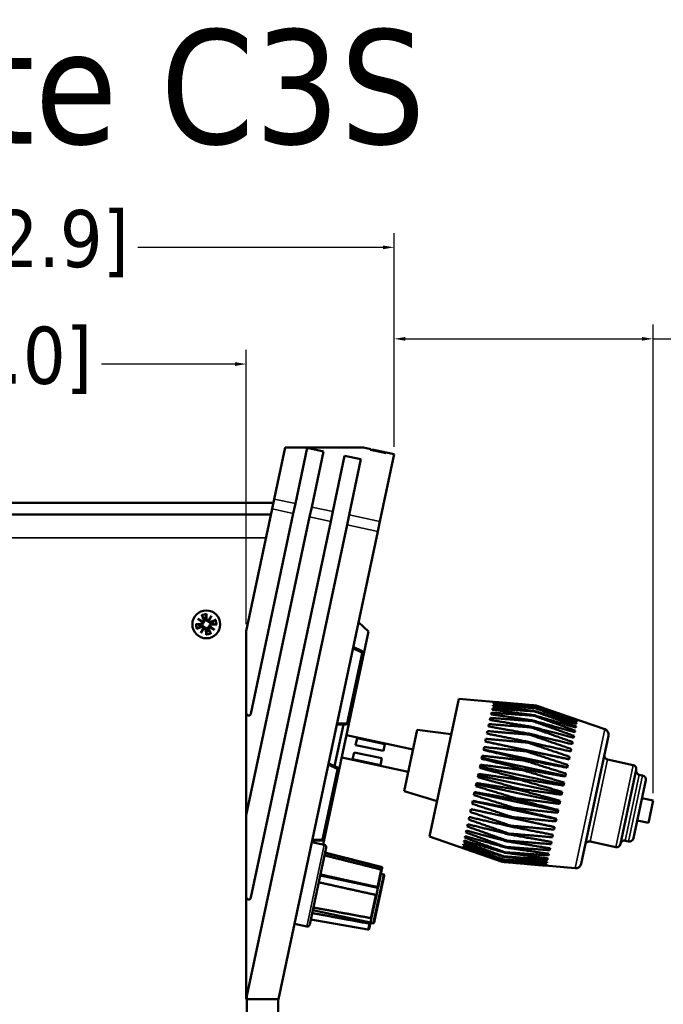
# Model space of a CAD drawing. Header units: inches. Extents: x 0.2 to 58.8, y 1.7 to 68.8.
# Tile 40 of 256: x 7.7 to 13.4, y 60.1 to 68.8. Entities that reach past the tile are written whole.
import ezdxf

# ---------------------------------------------------------------- set-up
doc = ezdxf.new("R2010")
doc.units = ezdxf.units.IN
doc.header["$MEASUREMENT"] = 0
for name, color, linetype, lineweight in [('Dimension (ANSI)', 7, 'Continuous', 25), ('Symbol (ANSI)', 7, 'Continuous', 25), ('Visible (ANSI)', 7, 'Continuous', 50), ('Visible Narrow (ANSI)', 7, 'Continuous', 35)]:
    doc.layers.add(name, color=color, linetype=linetype, lineweight=lineweight)
doc.styles.add('Note Text (ANSI)', font='tahoma.ttf')
doc.dimstyles.new('Default (ANSI)', dxfattribs={"dimtxt": 0.5, "dimasz": 0.098425, "dimexe": 0.125, "dimexo": 0.0625, "dimgap": 0.031496, "dimtad": 0, "dimtih": 1, "dimtoh": 1, "dimrnd": 1e-08, "dimzin": 4, "dimdsep": 46, "dimtxsty": 'Note Text (ANSI)', "dimcen": 0.09, "dimdle": 0.393701, "dimclrd": 256, "dimclre": 256, "dimclrt": 256, "dimadec": 0, "dimazin": 1, "dimtfac": 1, "dimtofl": 0, "dimtmove": 0, "dimatfit": 3, "dimfxl": 1, "dimtolj": 1, "dimtzin": 4, "dimlwd": -1, "dimlwe": -1, "dimarcsym": 0})

# ---------------------------------------------------------------- blocks, each defined once
blk = doc.blocks.new('*D4')
at = {"layer": 'Defpoints', "color": 0}
for p in [(3.4258, 66.771), (11.0221, 64.96), (3.4258, 63.6847)]:
    blk.add_point(p, dxfattribs=at)
at = {"layer": 'Dimension (ANSI)'}
for p, q in [((3.4258, 63.7472), (3.4258, 66.896)), ((11.0221, 65.0225), (11.0221, 66.896)), ((3.5242, 66.771), (5.0177, 66.771)), ((10.9237, 66.771), (8.7775, 66.771))]:
    blk.add_line(p, q, dxfattribs=at)
for points in [[(3.5242, 66.7875), (3.5242, 66.7546), (3.4258, 66.771)], [(10.9237, 66.7875), (10.9237, 66.7546), (11.0221, 66.771)]]:
    blk.add_solid(points, dxfattribs=at)
at = {"layer": 'Dimension (ANSI)', "insert": (5.0492, 67.0981), "char_height": 0.5, "attachment_point": 1, "style": 'Note Text (ANSI)'}
blk.add_mtext('\\A1;7.60 [192.9]', dxfattribs=at)
blk = doc.blocks.new('*D5')
at = {"layer": 'Defpoints', "color": 0}
for p in [(13.2906, 65.9697), (11.0221, 64.96), (13.2906, 61.9269)]:
    blk.add_point(p, dxfattribs=at)
at = {"layer": 'Dimension (ANSI)'}
for p, q in [((11.0221, 65.0225), (11.0221, 66.0947)), ((13.2906, 61.9894), (13.2906, 66.0947)), ((11.1206, 65.9697), (13.1921, 65.9697)), ((13.2906, 65.9697), (13.7403, 65.9697))]:
    blk.add_line(p, q, dxfattribs=at)
for points in [[(11.1206, 65.9861), (11.1206, 65.9533), (11.0221, 65.9697)], [(13.1921, 65.9861), (13.1921, 65.9533), (13.2906, 65.9697)]]:
    blk.add_solid(points, dxfattribs=at)
at = {"layer": 'Dimension (ANSI)', "insert": (13.7718, 66.2968), "char_height": 0.5, "attachment_point": 1, "style": 'Note Text (ANSI)'}
blk.add_mtext('\\A1;2.27 [57.6]', dxfattribs=at)
blk = doc.blocks.new('*D6')
at = {"layer": 'Defpoints', "color": 0}
for p in [(6.9562, 64.5321), (2.2521, 42.9983), (9.7324, 42.9983)]:
    blk.add_point(p, dxfattribs=at)
at = {"layer": 'Dimension (ANSI)'}
for p, q in [((6.8937, 64.5321), (2.1271, 64.5321)), ((2.2521, 64.4337), (2.2521, 53.0617)), ((2.2521, 43.0968), (2.2521, 52.3446)), ((9.6699, 42.9983), (2.1271, 42.9983))]:
    blk.add_line(p, q, dxfattribs=at)
for points in [[(2.2357, 64.4337), (2.2685, 64.4337), (2.2521, 64.5321)], [(2.2357, 43.0968), (2.2685, 43.0968), (2.2521, 42.9983)]]:
    blk.add_solid(points, dxfattribs=at)
at = {"layer": 'Dimension (ANSI)', "insert": (0.2177, 53.0302), "char_height": 0.5, "attachment_point": 1, "style": 'Note Text (ANSI)'}
blk.add_mtext('\\A1;21.53 [547.0]', dxfattribs=at)
blk = doc.blocks.new('*D13')
at = {"layer": 'Defpoints', "color": 0}
for p in [(3.4258, 65.749), (3.4258, 63.6847), (9.7265, 63.4098)]:
    blk.add_point(p, dxfattribs=at)
at = {"layer": 'Dimension (ANSI)'}
for p, q in [((3.4258, 63.7472), (3.4258, 65.874)), ((9.7265, 63.4723), (9.7265, 65.874)), ((3.5242, 65.749), (4.6939, 65.749)), ((9.6281, 65.749), (8.4584, 65.749))]:
    blk.add_line(p, q, dxfattribs=at)
for points in [[(3.5242, 65.7654), (3.5242, 65.7326), (3.4258, 65.749)], [(9.6281, 65.7654), (9.6281, 65.7326), (9.7265, 65.749)]]:
    blk.add_solid(points, dxfattribs=at)
at = {"layer": 'Dimension (ANSI)', "insert": (4.7254, 66.076), "char_height": 0.5, "attachment_point": 1, "style": 'Note Text (ANSI)'}
blk.add_mtext('\\A1;6.30 [160.0]', dxfattribs=at)

msp = doc.modelspace()

# ---------------------------------------------------------------- linework, layer by layer
at = {"layer": 'Visible (ANSI)'}
for p, q in [((10.0682, 65.0172), (9.9723, 64.5663)), ((10.7532, 65.0172), (10.0682, 65.0172)), ((10.1572, 64.527), (10.2608, 65.0145)), ((10.2608, 65.0145), (10.4036, 64.9841)), ((10.4036, 64.9841), (10.3, 64.4966)), ((10.4849, 64.4574), (10.5885, 64.9448)), ((10.5885, 64.9448), (10.7313, 64.9145)), ((10.8167, 65.0037), (10.7532, 65.0172)), ((10.8157, 64.9988), (10.8167, 65.0037)), ((10.9514, 64.9699), (10.8157, 64.9988)), ((10.8292, 64.9959), (10.83, 64.9998)), ((10.9522, 64.9738), (10.83, 64.9998)), ((10.8967, 64.3698), (11.0221, 64.96)), ((10.9525, 64.9748), (10.9514, 64.9699)), ((11.0221, 64.96), (10.9525, 64.9748)), ((10.7313, 64.9145), (10.6277, 64.427)), ((9.9651, 64.5321), (6.9562, 64.5321)), ((9.954, 64.4798), (9.9723, 64.5663)), ((10.1572, 64.527), (10.1388, 64.4405)), ((9.9434, 64.4302), (6.9562, 64.4302)), ((9.7265, 63.4098), (9.954, 64.4798)), ((10.1388, 64.4405), (9.7661, 62.6869)), ((10.2816, 64.4102), (10.3, 64.4966)), ((10.4849, 64.4574), (10.4665, 64.3709)), ((10.6093, 64.3405), (10.6277, 64.427)), ((9.7265, 61.7985), (10.2816, 64.4102)), ((10.6093, 64.3405), (9.7327, 60.2162)), ((10.4665, 64.3709), (9.7661, 61.0756)), ((10.8967, 64.3698), (10.8783, 64.2834)), ((10.0077, 60.1872), (10.8783, 64.2834)), ((9.3782, 63.5613), (9.3797, 63.5126)), ((9.2843, 63.4711), (9.333, 63.4726)), ((9.3031, 63.5163), (9.349, 63.4924)), ((9.3031, 63.5163), (9.342, 63.4913)), ((9.3439, 63.4845), (9.3031, 63.5163)), ((9.3363, 63.5522), (9.3552, 63.5073)), ((9.3916, 63.5017), (9.4233, 63.5424)), ((9.4233, 63.5424), (9.3984, 63.5036)), ((9.4233, 63.5424), (9.3995, 63.4966)), ((9.4593, 63.5092), (9.4144, 63.4903)), ((10.7983, 63.4078), (10.7091, 63.4874)), ((9.2934, 63.4292), (9.3383, 63.4482)), ((9.3293, 63.396), (9.3532, 63.4419)), ((9.3611, 63.4368), (9.3293, 63.396)), ((9.3293, 63.396), (9.3543, 63.4349)), ((9.3745, 63.3772), (9.373, 63.4259)), ((9.4163, 63.3863), (9.3974, 63.4312)), ((9.4495, 63.4222), (9.4037, 63.4461)), ((9.4088, 63.454), (9.4495, 63.4222)), ((9.4495, 63.4222), (9.4107, 63.4472)), ((9.4684, 63.4674), (9.4197, 63.4659)), ((9.7265, 62.691), (9.7265, 63.4098)), ((10.7983, 63.4078), (10.4013, 61.54)), ((10.6195, 62.6053), (10.7496, 63.2173)), ((10.7416, 63.2339), (10.6634, 63.2722)), ((11.3319, 61.6103), (11.5885, 62.8175)), ((11.5885, 62.8175), (12.2601, 62.7588)), ((11.8926, 62.7811), (11.8915, 62.7758)), ((11.8945, 62.79), (11.8941, 62.7881)), ((11.8745, 62.6959), (11.8714, 62.6811)), ((11.8825, 62.7337), (11.88, 62.7219)), ((11.8886, 62.7622), (11.8867, 62.7536)), ((12.255, 62.7067), (12.2558, 62.7101)), ((12.2609, 62.7344), (12.2614, 62.7367)), ((12.2646, 62.7516), (12.2649, 62.7528)), ((12.266, 62.7582), (12.266, 62.7583)), ((12.8672, 62.5513), (12.2716, 62.7563)), ((9.7265, 62.691), (9.7265, 61.7985)), ((11.8646, 62.6496), (11.8609, 62.632)), ((12.237, 62.622), (12.2382, 62.6273)), ((12.247, 62.669), (12.248, 62.6734)), ((12.6249, 62.6188), (12.6259, 62.6238)), ((12.6275, 62.631), (12.6278, 62.6328)), ((10.4997, 62.2281), (10.5772, 62.5924)), ((10.5184, 62.5902), (10.6054, 62.5935)), ((11.1099, 62.0085), (11.2237, 62.5441)), ((11.2237, 62.5441), (11.5226, 62.5074)), ((11.8401, 62.5342), (11.8354, 62.512)), ((11.8531, 62.5954), (11.8489, 62.5754)), ((12.2252, 62.5663), (12.2265, 62.5725)), ((12.6048, 62.5246), (12.6078, 62.5386)), ((12.6135, 62.5651), (12.6158, 62.5764)), ((12.6202, 62.5967), (12.6219, 62.6049)), ((11.1876, 62.3741), (10.6049, 62.498)), ((10.6973, 62.4726), (10.6845, 62.4123)), ((10.6973, 62.4726), (10.9419, 62.4207)), ((11.8258, 62.4669), (11.8207, 62.4429)), ((11.8208, 62.4435), (12.5545, 62.2876)), ((12.1968, 62.4325), (12.1984, 62.4402)), ((12.2117, 62.5028), (12.2132, 62.5097)), ((12.5824, 62.4191), (12.5865, 62.4382)), ((12.5944, 62.4756), (12.598, 62.4923)), ((12.8998, 62.4936), (12.6616, 61.3729)), ((10.6709, 62.3481), (10.6581, 62.2878)), ((10.6709, 62.3481), (10.9154, 62.2962)), ((10.9291, 62.3604), (10.6845, 62.4123)), ((10.9291, 62.3604), (10.9419, 62.4207)), ((11.8105, 62.3946), (11.805, 62.3692)), ((11.8059, 62.3733), (12.5395, 62.2174)), ((12.1806, 62.3566), (12.1824, 62.3648)), ((12.569, 62.3559), (12.5735, 62.377)), ((11.146, 62.1785), (10.5633, 62.3023)), ((10.9026, 62.2359), (10.6581, 62.2878)), ((10.9026, 62.2359), (10.9154, 62.2962)), ((11.7943, 62.3185), (11.7886, 62.2921)), ((11.7902, 62.2995), (12.5238, 62.1436)), ((12.1636, 62.2763), (12.1654, 62.2848)), ((12.5543, 62.287), (12.5592, 62.3098)), ((12.8913, 62.2851), (13.1163, 62.2373)), ((10.4031, 61.5871), (10.5332, 62.199)), ((10.5251, 62.2156), (10.447, 62.254)), ((11.7775, 62.2398), (11.7718, 62.2127)), ((11.7741, 62.2234), (12.5077, 62.0675)), ((12.1458, 62.1927), (12.1477, 62.2015)), ((12.5387, 62.2135), (12.5438, 62.2377)), ((13.1432, 62.1958), (13.0051, 61.5459)), ((11.7605, 62.1596), (11.7547, 62.1323)), ((11.7576, 62.1461), (12.4912, 61.9902)), ((12.1276, 62.1072), (12.1295, 62.1162)), ((12.5223, 62.1365), (12.5277, 62.1617)), ((13.2261, 62.1047), (13.1179, 61.5954)), ((13.1698, 62.1525), (13.1992, 62.1463)), ((11.1099, 62.0085), (11.3979, 61.9205)), ((11.7434, 62.0793), (11.7377, 62.0522)), ((11.7412, 62.0689), (12.4748, 61.913)), ((12.1094, 62.0213), (12.1113, 62.0302)), ((12.4885, 61.9771), (12.494, 62.003)), ((12.5055, 62.0573), (12.511, 62.083)), ((11.7103, 61.9233), (11.7049, 61.898)), ((11.7095, 61.9196), (12.4431, 61.7637)), ((11.7266, 62.0001), (11.721, 61.9737)), ((11.7251, 61.993), (12.4587, 61.8371)), ((12.0913, 61.9361), (12.0931, 61.9449)), ((12.4715, 61.8971), (12.4769, 61.9229)), ((13.1927, 61.9477), (13.2906, 61.9269)), ((13.2906, 61.9269), (13.249, 61.7316)), ((11.6947, 61.8501), (11.6896, 61.8262)), ((11.6946, 61.8498), (12.4283, 61.6939)), ((12.0736, 61.8531), (12.0754, 61.8617)), ((12.4548, 61.8188), (12.4601, 61.8438)), ((9.7265, 61.0798), (9.7265, 61.7985)), ((11.6801, 61.7816), (11.6755, 61.7596)), ((12.0567, 61.7736), (12.0584, 61.7817)), ((12.4387, 61.7431), (12.4438, 61.7672)), ((13.1512, 61.7524), (13.249, 61.7316)), ((11.6549, 61.663), (11.6513, 61.6458)), ((11.6668, 61.7189), (11.6626, 61.6991)), ((12.0408, 61.6988), (12.0424, 61.7064)), ((12.4235, 61.6715), (12.4283, 61.6941)), ((10.302, 61.5719), (10.389, 61.5752)), ((11.3319, 61.6103), (11.9693, 61.3908)), ((11.6363, 61.5751), (11.6338, 61.5637)), ((11.6447, 61.6148), (11.6416, 61.6004)), ((12.013, 61.5681), (12.0143, 61.5742)), ((12.0262, 61.63), (12.0276, 61.6369)), ((12.4093, 61.6049), (12.4138, 61.6258)), ((13.047, 61.5747), (13.0763, 61.5684)), ((10.4258, 61.5144), (10.2823, 60.8395)), ((10.2998, 61.5616), (10.4104, 61.5381)), ((11.6229, 61.5121), (11.6225, 61.5106)), ((11.6253, 61.5233), (11.6242, 61.5184)), ((11.6297, 61.5444), (11.628, 61.5362)), ((12.0016, 61.5142), (12.0027, 61.5194)), ((12.3852, 61.4912), (12.3887, 61.5076)), ((12.3965, 61.5445), (12.4005, 61.5633)), ((12.7386, 61.5668), (12.9636, 61.5189)), ((10.9098, 61.3466), (10.4164, 61.4704)), ((11.979, 61.4081), (11.9795, 61.4103)), ((11.9844, 61.4336), (11.9851, 61.4368)), ((11.992, 61.4691), (11.9929, 61.4734)), ((12.3677, 61.4091), (12.37, 61.42)), ((12.3755, 61.4458), (12.3785, 61.4596)), ((10.9153, 61.3257), (10.7696, 61.3566)), ((10.9153, 61.3257), (10.9122, 61.3114)), ((10.9165, 61.3316), (10.9153, 61.3257)), ((10.9172, 61.3348), (10.9165, 61.3316)), ((11.9758, 61.3932), (11.9761, 61.3942)), ((12.6084, 61.3335), (11.9808, 61.3884)), ((12.3564, 61.3559), (12.3567, 61.3573)), ((12.3581, 61.3638), (12.3591, 61.3685)), ((12.3619, 61.3816), (12.3635, 61.3894)), ((10.8807, 61.1631), (10.374, 61.2708)), ((10.9357, 61.268), (10.8484, 60.8572)), ((10.9122, 61.3114), (10.881, 61.1645)), ((10.928, 61.2798), (10.9065, 61.2844)), ((10.8807, 61.1631), (10.8664, 61.096)), ((10.881, 61.1645), (10.8807, 61.1631)), ((9.7265, 61.0798), (9.7265, 60.1872)), ((10.8664, 61.096), (10.8252, 60.9022)), ((10.7928, 60.7959), (10.2917, 60.8835)), ((10.8159, 60.8582), (10.3092, 60.9659)), ((10.8252, 60.9022), (10.8159, 60.8582)), ((10.148, 60.8476), (10.2586, 60.8241)), ((10.8149, 60.8538), (10.8043, 60.8036)), ((10.8159, 60.8582), (10.8149, 60.8538)), ((10.8365, 60.8495), (10.815, 60.854)), ((9.7327, 60.2162), (9.7327, 60.1872)), ((9.7265, 60.1872), (9.7324, 60.1872)), ((10.0074, 60.1872), (9.7324, 60.1872)), ((9.7324, 60.1872), (9.7324, 43.2572)), ((9.7327, 60.1872), (10.0077, 60.1872)), ((10.0074, 43.2572), (10.0074, 60.1872))]:
    msp.add_line(p, q, dxfattribs=at)
msp.add_circle((9.3763, 63.4692), 0.122, dxfattribs=at)
for centre, radius, start, end in [((9.3763, 63.4692), 0.0629, 181.34023, 203.23977), ((9.3326, 63.4839), 0.0113, 271.72954, 3.17119), ((9.3448, 63.5029), 0.0113, 291.40881, 22.85046), ((9.3763, 63.4692), 0.0629, 91.34023, 113.23977), ((9.391, 63.513), 0.0113, 181.72954, 273.17119), ((9.41, 63.5007), 0.0113, 201.40881, 292.85046), ((9.3763, 63.4692), 0.0629, 1.34023, 23.23977), ((9.3427, 63.4377), 0.0113, 21.40881, 112.85046), ((9.3617, 63.4255), 0.0113, 1.72954, 93.17119), ((9.3763, 63.4692), 0.0629, 271.34023, 293.23977), ((9.4078, 63.4356), 0.0113, 111.40881, 202.85046), ((9.42, 63.4546), 0.0113, 91.72954, 183.17119), ((10.7349, 63.2204), 0.015, 348, 63.85052), ((9.7465, 62.691), 0.02, 180, 348), ((10.6049, 62.6085), 0.015, 272.14948, 348), ((12.8509, 62.504), 0.05, 348, 71), ((12.8986, 62.3194), 0.035, 168, 258), ((10.5185, 62.2022), 0.015, 348, 63.85052), ((13.109, 62.2031), 0.035, 348, 78), ((13.1771, 62.1867), 0.035, 168, 258), ((13.1919, 62.112), 0.035, 348, 78), ((10.3884, 61.5902), 0.015, 272.14948, 348), ((13.0397, 61.5404), 0.035, 78, 168), ((13.0836, 61.6027), 0.035, 258, 348), ((10.4062, 61.5185), 0.02, 348, 78), ((12.7313, 61.5325), 0.035, 78, 168), ((12.9709, 61.5532), 0.035, 258, 348), ((10.9074, 61.3369), 0.01, 348, 75.91743), ((12.6127, 61.3833), 0.05, 265, 348), ((10.9259, 61.2701), 0.01, 348, 78), ((9.7465, 61.0798), 0.02, 180, 348), ((10.2628, 60.8436), 0.02, 258, 348), ((10.7945, 60.8057), 0.01, 260.08257, 348), ((10.8386, 60.8592), 0.01, 258, 348)]:
    msp.add_arc(centre, radius, start, end, dxfattribs=at)
for centre, major_axis, start_param, end_param in [((9.3441, 63.5015), (0.00481, 0.00924), 3.416662, 4.116322), ((9.3336, 63.4851), (0.0064, 0.00822), 5.308456, 6.008116), ((9.3922, 63.512), (0.00822, -0.0064), 5.308456, 6.008116), ((9.4086, 63.5015), (0.00924, -0.00481), 3.416662, 4.116322), ((9.3441, 63.437), (-0.00924, 0.00481), 3.416662, 4.116322), ((9.3604, 63.4265), (-0.00822, 0.0064), 5.308456, 6.008116), ((9.4086, 63.437), (-0.00481, -0.00924), 3.416662, 4.116322), ((9.4191, 63.4534), (-0.0064, -0.00822), 5.308456, 6.008116)]:
    msp.add_ellipse(centre, major_axis=major_axis, ratio=0.988452, start_param=start_param, end_param=end_param, dxfattribs=at)
for points, weights in [([(9.3749, 63.5321), (9.3762, 63.5415), (9.378, 63.554)], [1, 1.01175609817, 1.00190629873]), ([(9.3135, 63.4678), (9.3041, 63.4691), (9.2916, 63.4709)], [1, 1.01175609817, 1.00190629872]), ([(9.3331, 63.4675), (9.3251, 63.4676), (9.3135, 63.4678)], [1.42821156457, 1.21603709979, 1]), ([(9.3395, 63.5456), (9.3464, 63.535), (9.3515, 63.527)], [1.00190629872, 1.01175609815, 1]), ([(9.3515, 63.527), (9.3565, 63.5165), (9.36, 63.5093)], [1, 1.21603709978, 1.42821156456]), ([(9.3745, 63.5125), (9.3747, 63.5205), (9.3749, 63.5321)], [1.42821156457, 1.21603709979, 1]), ([(9.4341, 63.4941), (9.4236, 63.489), (9.4164, 63.4856)], [1, 1.21603709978, 1.42821156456]), ([(9.4196, 63.471), (9.4276, 63.4709), (9.4392, 63.4707)], [1.42821156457, 1.21603709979, 1]), ([(9.4527, 63.506), (9.4421, 63.4992), (9.4341, 63.4941)], [1.00190629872, 1.01175609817, 1]), ([(9.4392, 63.4707), (9.4486, 63.4694), (9.4611, 63.4675)], [1, 1.01175609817, 1.00190629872]), ([(9.3, 63.4325), (9.3106, 63.4393), (9.3185, 63.4444)], [1.00190629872, 1.01175609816, 1]), ([(9.3185, 63.4444), (9.3291, 63.4494), (9.3363, 63.4529)], [1, 1.21603709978, 1.42821156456]), ([(9.3778, 63.4064), (9.3765, 63.397), (9.3746, 63.3845)], [1, 1.01175609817, 1.00190629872]), ([(9.3781, 63.426), (9.378, 63.418), (9.3778, 63.4064)], [1.42821156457, 1.21603709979, 1]), ([(9.4012, 63.4115), (9.3961, 63.422), (9.3927, 63.4292)], [1, 1.21603709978, 1.42821156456]), ([(9.4131, 63.3929), (9.4063, 63.4035), (9.4012, 63.4115)], [1.00190629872, 1.01175609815, 1]), ([(11.8926, 62.7811), (12.0707, 62.7672), (12.2646, 62.7516)], [1, 1.00071566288, 1]), ([(12.2649, 62.7528), (12.0716, 62.7714), (11.8941, 62.7881)], [1, 1.00071566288, 1]), ([(11.8945, 62.79), (12.0724, 62.775), (12.266, 62.7582)], [1, 1.00071566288, 1]), ([(11.8745, 62.6959), (12.0529, 62.6833), (12.247, 62.669)], [1, 1.00071566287, 1]), ([(12.248, 62.6734), (12.0562, 62.6988), (11.88, 62.7219)], [1, 1.00071566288, 1]), ([(11.8825, 62.7337), (12.0609, 62.721), (12.255, 62.7067)], [1, 1.00071566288, 1]), ([(12.2558, 62.7101), (12.0634, 62.7329), (11.8867, 62.7536)], [1, 1.00071566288, 1]), ([(11.8886, 62.7622), (12.0669, 62.7491), (12.2609, 62.7344)], [1, 1.00071566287, 1]), ([(12.2614, 62.7367), (12.0686, 62.7572), (11.8915, 62.7758)], [1, 1.00071566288, 1]), ([(12.255, 62.7067), (12.4434, 62.6389), (12.6158, 62.5764)], [1, 1.00075667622, 1]), ([(12.6202, 62.5967), (12.446, 62.6511), (12.2558, 62.7101)], [1, 1.00075667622, 1]), ([(12.266, 62.7583), (12.2631, 62.7585), (12.2601, 62.7588)], [1, 1.00001088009, 1.00002142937]), ([(12.2609, 62.7344), (12.4494, 62.667), (12.6219, 62.6049)], [1, 1.00075667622, 1]), ([(12.6249, 62.6188), (12.4511, 62.6753), (12.2614, 62.7367)], [1, 1.00075667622, 1]), ([(12.2646, 62.7516), (12.4532, 62.6852), (12.6259, 62.6238)], [1, 1.00075667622, 1]), ([(12.6275, 62.631), (12.4541, 62.6895), (12.2649, 62.7528)], [1, 1.00075667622, 1]), ([(12.2716, 62.7563), (12.2688, 62.7573), (12.266, 62.7583)], [1.00002204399, 1.0000111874, 1]), ([(12.266, 62.7582), (12.4549, 62.693), (12.6278, 62.6328)], [1, 1.00075667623, 1]), ([(12.2265, 62.5725), (12.0359, 62.6036), (11.8609, 62.632)], [1, 1.00071566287, 1]), ([(11.8646, 62.6496), (12.043, 62.6366), (12.237, 62.622)], [1, 1.00071566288, 1]), ([(12.2382, 62.6273), (12.047, 62.6555), (11.8714, 62.6811)], [1, 1.00071566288, 1]), ([(12.237, 62.622), (12.4255, 62.5545), (12.598, 62.4923)], [1, 1.00075667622, 1]), ([(12.6048, 62.5246), (12.4296, 62.5738), (12.2382, 62.6273)], [1, 1.00075667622, 1]), ([(12.247, 62.669), (12.4354, 62.6012), (12.6078, 62.5386)], [1, 1.00075667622, 1]), ([(12.6135, 62.5651), (12.4388, 62.617), (12.248, 62.6734)], [1, 1.00075667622, 1]), ([(11.8401, 62.5342), (12.018, 62.5194), (12.2117, 62.5028)], [1, 1.00071566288, 1]), ([(12.2132, 62.5097), (12.0233, 62.544), (11.8489, 62.5754)], [1, 1.00071566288, 1]), ([(11.8531, 62.5954), (12.0313, 62.5817), (12.2252, 62.5663)], [1, 1.00071566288, 1]), ([(12.2252, 62.5663), (12.4138, 62.4996), (12.5865, 62.4382)], [1, 1.00075667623, 1]), ([(12.5944, 62.4756), (12.4186, 62.522), (12.2265, 62.5725)], [1, 1.00075667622, 1]), ([(12.1824, 62.3648), (11.9938, 62.4055), (11.8207, 62.4429)], [1, 1.00071566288, 1]), ([(11.8258, 62.4669), (12.0034, 62.4506), (12.1968, 62.4325)], [1, 1.00071566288, 1]), ([(12.1984, 62.4402), (12.0092, 62.4776), (11.8354, 62.512)], [1, 1.00071566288, 1]), ([(12.569, 62.3559), (12.3918, 62.3962), (12.1984, 62.4402)], [1, 1.00075667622, 1]), ([(12.2117, 62.5028), (12.4006, 62.4374), (12.5735, 62.377)], [1, 1.00075667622, 1]), ([(12.5824, 62.4191), (12.4059, 62.4625), (12.2132, 62.5097)], [1, 1.00075667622, 1]), ([(12.1654, 62.2848), (11.9775, 62.3288), (11.805, 62.3692)], [1, 1.00071566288, 1]), ([(11.8105, 62.3946), (11.9877, 62.3766), (12.1806, 62.3566)], [1, 1.00071566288, 1]), ([(12.1806, 62.3566), (12.3702, 62.2947), (12.5438, 62.2377)], [1, 1.00075667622, 1]), ([(12.5543, 62.287), (12.3765, 62.3242), (12.1824, 62.3648)], [1, 1.00075667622, 1]), ([(12.1968, 62.4325), (12.386, 62.3687), (12.5592, 62.3098)], [1, 1.00075667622, 1]), ([(12.1477, 62.2015), (11.9605, 62.2487), (11.7886, 62.2921)], [1, 1.00071566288, 1]), ([(11.7943, 62.3185), (11.9711, 62.2985), (12.1636, 62.2763)], [1, 1.00071566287, 1]), ([(12.1636, 62.2763), (12.3536, 62.2166), (12.5277, 62.1617)], [1, 1.00075667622, 1]), ([(12.5387, 62.2135), (12.3602, 62.2475), (12.1654, 62.2848)], [1, 1.00075667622, 1]), ([(12.1295, 62.1162), (11.943, 62.1664), (11.7718, 62.2127)], [1, 1.00071566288, 1]), ([(11.7775, 62.2398), (11.9538, 62.2174), (12.1458, 62.1927)], [1, 1.00071566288, 1]), ([(12.1458, 62.1927), (12.3364, 62.1356), (12.511, 62.083)], [1, 1.00075667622, 1]), ([(12.5223, 62.1365), (12.3432, 62.1675), (12.1477, 62.2015)], [1, 1.00075667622, 1]), ([(12.1113, 62.0302), (11.9254, 62.0833), (11.7547, 62.1323)], [1, 1.00071566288, 1]), ([(11.7605, 62.1596), (11.9363, 62.1347), (12.1276, 62.1072)], [1, 1.00071566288, 1]), ([(12.1276, 62.1072), (12.3189, 62.053), (12.494, 62.003)], [1, 1.00075667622, 1]), ([(12.5055, 62.0573), (12.3257, 62.0854), (12.1295, 62.1162)], [1, 1.00075667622, 1]), ([(12.0931, 61.9449), (11.9078, 62.0007), (11.7377, 62.0522)], [1, 1.00071566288, 1]), ([(11.7434, 62.0793), (11.9186, 62.0516), (12.1094, 62.0213)], [1, 1.00071566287, 1]), ([(12.1094, 62.0213), (12.3012, 61.97), (12.4769, 61.9229)], [1, 1.00075667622, 1]), ([(12.4885, 61.9771), (12.3081, 62.0024), (12.1113, 62.0302)], [1, 1.00075667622, 1]), ([(11.7103, 61.9233), (11.8842, 61.8897), (12.0736, 61.8531)], [1, 1.00071566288, 1]), ([(12.0754, 61.8617), (11.8906, 61.9199), (11.721, 61.9737)], [1, 1.00071566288, 1]), ([(11.7266, 62.0001), (11.9012, 61.9695), (12.0913, 61.9361)], [1, 1.00071566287, 1]), ([(12.0913, 61.9361), (12.2838, 61.888), (12.4601, 61.8438)], [1, 1.00075667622, 1]), ([(12.4715, 61.8971), (12.2906, 61.9198), (12.0931, 61.9449)], [1, 1.00075667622, 1]), ([(11.6947, 61.8501), (11.868, 61.8135), (12.0567, 61.7736)], [1, 1.00071566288, 1]), ([(12.0584, 61.7817), (11.8741, 61.8422), (11.7049, 61.898)], [1, 1.00071566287, 1]), ([(12.0736, 61.8531), (12.2669, 61.8083), (12.4438, 61.7672)], [1, 1.00075667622, 1]), ([(12.4548, 61.8188), (12.2734, 61.8391), (12.0754, 61.8617)], [1, 1.00075667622, 1]), ([(12.0276, 61.6369), (11.844, 61.7006), (11.6755, 61.7596)], [1, 1.00071566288, 1]), ([(11.6801, 61.7816), (11.8528, 61.7419), (12.0408, 61.6988)], [1, 1.00071566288, 1]), ([(12.0424, 61.7064), (11.8585, 61.7687), (11.6896, 61.8262)], [1, 1.00071566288, 1]), ([(12.0567, 61.7736), (12.2507, 61.7321), (12.4283, 61.6941)], [1, 1.00075667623, 1]), ([(12.4387, 61.7431), (12.2569, 61.7614), (12.0584, 61.7817)], [1, 1.00075667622, 1]), ([(11.6549, 61.663), (11.8263, 61.6175), (12.013, 61.5681)], [1, 1.00071566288, 1]), ([(12.0143, 61.5742), (11.8309, 61.6391), (11.6626, 61.6991)], [1, 1.00071566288, 1]), ([(11.6668, 61.7189), (11.8388, 61.6763), (12.0262, 61.63)], [1, 1.00071566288, 1]), ([(12.0408, 61.6988), (12.2355, 61.6607), (12.4138, 61.6258)], [1, 1.00075667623, 1]), ([(12.4235, 61.6715), (12.2413, 61.688), (12.0424, 61.7064)], [1, 1.00075667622, 1]), ([(11.6363, 61.5751), (11.8065, 61.5242), (11.992, 61.4691)], [1, 1.00071566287, 1]), ([(11.9929, 61.4734), (11.8097, 61.5394), (11.6416, 61.6004)], [1, 1.00071566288, 1]), ([(11.6447, 61.6148), (11.8155, 61.5666), (12.0016, 61.5142)], [1, 1.00071566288, 1]), ([(12.0027, 61.5194), (11.8194, 61.5851), (11.6513, 61.6458)], [1, 1.00071566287, 1]), ([(12.3965, 61.5445), (12.2137, 61.5585), (12.0143, 61.5742)], [1, 1.00075667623, 1]), ([(12.0262, 61.63), (12.2215, 61.5951), (12.4005, 61.5633)], [1, 1.00075667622, 1]), ([(12.4093, 61.6049), (12.2268, 61.62), (12.0276, 61.6369)], [1, 1.00075667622, 1]), ([(11.9749, 61.3889), (11.7912, 61.4521), (11.6225, 61.5106)], [1, 1.00071566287, 1]), ([(11.6229, 61.5121), (11.7918, 61.455), (11.9758, 61.3932)], [1, 1.00071566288, 1]), ([(11.9761, 61.3942), (11.7926, 61.4588), (11.6242, 61.5184)], [1, 1.00071566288, 1]), ([(11.6253, 61.5233), (11.7946, 61.468), (11.979, 61.4081)], [1, 1.00071566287, 1]), ([(11.9795, 61.4103), (11.7962, 61.4757), (11.628, 61.5362)], [1, 1.00071566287, 1]), ([(11.6297, 61.5444), (11.7995, 61.4912), (11.9844, 61.4336)], [1, 1.00071566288, 1]), ([(11.9851, 61.4368), (11.8019, 61.5027), (11.6338, 61.5637)], [1, 1.00071566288, 1]), ([(12.0016, 61.5142), (12.1983, 61.4856), (12.3785, 61.4596)], [1, 1.00075667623, 1]), ([(12.3852, 61.4912), (12.2023, 61.5045), (12.0027, 61.5194)], [1, 1.00075667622, 1]), ([(12.013, 61.5681), (12.2091, 61.5364), (12.3887, 61.5076)], [1, 1.00075667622, 1]), ([(10.9048, 61.3229), (10.666, 61.3825), (10.4113, 61.446)], [1.00002012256, 1.00052363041, 1]), ([(10.4155, 61.4662), (10.6703, 61.4026), (10.9091, 61.343)], [1, 1.00052363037, 1.00002012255]), ([(11.979, 61.4081), (12.1774, 61.3872), (12.3591, 61.3685)], [1, 1.00075667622, 1]), ([(12.3619, 61.3816), (12.179, 61.3951), (11.9795, 61.4103)], [1, 1.00075667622, 1]), ([(11.9844, 61.4336), (12.1823, 61.4104), (12.3635, 61.3894)], [1, 1.00075667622, 1]), ([(12.3677, 61.4091), (12.1848, 61.4221), (11.9851, 61.4368)], [1, 1.00075667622, 1]), ([(11.992, 61.4691), (12.1893, 61.4433), (12.37, 61.42)], [1, 1.00075667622, 1]), ([(12.3755, 61.4458), (12.1926, 61.4588), (11.9929, 61.4734)], [1, 1.00075667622, 1]), ([(12.3564, 61.3559), (12.174, 61.3714), (11.9749, 61.3889)], [1, 1.00075667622, 1]), ([(11.9758, 61.3932), (12.1746, 61.3743), (12.3567, 61.3573)], [1, 1.00075667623, 1]), ([(12.3581, 61.3638), (12.1754, 61.3781), (11.9761, 61.3942)], [1, 1.00075667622, 1]), ([(10.3757, 61.2787), (10.6319, 61.222), (10.8721, 61.1688)], [1, 1.00052363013, 1.00002012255]), ([(10.8575, 61.1003), (10.6173, 61.1535), (10.3611, 61.2102)], [1.00002012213, 1.00052361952, 1]), ([(10.3142, 60.9895), (10.5723, 60.9417), (10.8143, 60.897)], [1, 1.00052363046, 1.00002012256]), ([(10.804, 60.8486), (10.562, 60.8933), (10.3039, 60.9411)], [1.00002012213, 1.00052361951, 1])]:
    msp.add_rational_spline(points, weights, degree=2, dxfattribs=at)
for points, knots in [([(9.3782, 63.5613), (9.3782, 63.5603), (9.3783, 63.5591), (9.3782, 63.5572), (9.3782, 63.5562), (9.3781, 63.5549), (9.3781, 63.5544), (9.378, 63.554)], [0.03096026, 0.03096026, 0.03096026, 0.03096026, 0.0386731, 0.0386731, 0.04637815, 0.04637815, 0.05269294, 0.05269294, 0.05269294, 0.05269294]), ([(9.2843, 63.4711), (9.2853, 63.4712), (9.2865, 63.4712), (9.2884, 63.4712), (9.2894, 63.4711), (9.2907, 63.4711), (9.2912, 63.471), (9.2916, 63.4709)], [0.03096026, 0.03096026, 0.03096026, 0.03096026, 0.0386731, 0.0386731, 0.04637815, 0.04637815, 0.05269294, 0.05269294, 0.05269294, 0.05269294]), ([(9.3494, 63.4866), (9.3496, 63.4855), (9.3497, 63.4843), (9.3496, 63.4815), (9.3493, 63.4799), (9.3484, 63.477), (9.3476, 63.4755), (9.3457, 63.4729), (9.3446, 63.4718), (9.3422, 63.4699), (9.3406, 63.469), (9.3374, 63.4678), (9.3357, 63.4675), (9.3341, 63.4675), (9.3338, 63.4675), (9.3334, 63.4674), (9.3331, 63.4675)], [-0.071101, -0.071101, -0.071101, -0.071101, -0.06251907, -0.06251907, -0.05079094, -0.05079094, -0.03906281, -0.03906281, -0.02733467, -0.02733467, -0.01366734, -0.01366734, 0, 0, 0, 0.00274975, 0.00274975, 0.00274975, 0.00274975]), ([(9.3395, 63.5456), (9.3393, 63.5459), (9.3391, 63.5464), (9.3384, 63.5476), (9.338, 63.5485), (9.3372, 63.5502), (9.3367, 63.5512), (9.3363, 63.5522)], [0.07098242, 0.07098242, 0.07098242, 0.07098242, 0.07729721, 0.07729721, 0.08500226, 0.08500226, 0.0927151, 0.0927151, 0.0927151, 0.0927151]), ([(9.342, 63.4913), (9.3421, 63.4912), (9.3423, 63.4911), (9.344, 63.49), (9.3452, 63.4892), (9.3474, 63.4879), (9.3484, 63.4872), (9.3494, 63.4866)], [-2.1596588, -2.1596588, -2.1596588, -2.1596588, -2.1543442, -2.1543442, -2.0926152, -2.0926152, -2.0165489, -2.0165489, -2.0165489, -2.0165489]), ([(9.36, 63.5093), (9.3601, 63.509), (9.3603, 63.5087), (9.361, 63.5069), (9.3614, 63.5053), (9.3617, 63.5018), (9.3615, 63.5), (9.3608, 63.497), (9.3603, 63.4955), (9.3587, 63.4928), (9.3576, 63.4915), (9.3554, 63.4894), (9.354, 63.4884), (9.3515, 63.4872), (9.3504, 63.4868), (9.3494, 63.4866)], [0.16257601, 0.16257601, 0.16257601, 0.16257601, 0.16532576, 0.16532576, 0.1789931, 0.1789931, 0.19266044, 0.19266044, 0.20438857, 0.20438857, 0.2161167, 0.2161167, 0.22784483, 0.22784483, 0.23642676, 0.23642676, 0.23642676, 0.23642676]), ([(9.3936, 63.4962), (9.3926, 63.496), (9.3914, 63.4959), (9.3886, 63.496), (9.387, 63.4962), (9.3841, 63.4972), (9.3826, 63.498), (9.38, 63.4998), (9.3789, 63.501), (9.377, 63.5034), (9.3761, 63.505), (9.3749, 63.5082), (9.3746, 63.5099), (9.3746, 63.5115), (9.3745, 63.5118), (9.3745, 63.5121), (9.3745, 63.5125)], [-0.071101, -0.071101, -0.071101, -0.071101, -0.06251907, -0.06251907, -0.05079094, -0.05079094, -0.03906281, -0.03906281, -0.02733467, -0.02733467, -0.01366734, -0.01366734, 0, 0, 0, 0.00274975, 0.00274975, 0.00274975, 0.00274975]), ([(9.3984, 63.5036), (9.3983, 63.5035), (9.3982, 63.5033), (9.3971, 63.5016), (9.3963, 63.5004), (9.3949, 63.4982), (9.3943, 63.4972), (9.3936, 63.4962)], [-2.1596588, -2.1596588, -2.1596588, -2.1596588, -2.1543442, -2.1543442, -2.0926152, -2.0926152, -2.0165489, -2.0165489, -2.0165489, -2.0165489]), ([(9.4164, 63.4856), (9.4161, 63.4855), (9.4158, 63.4853), (9.414, 63.4846), (9.4123, 63.4842), (9.4089, 63.4839), (9.4071, 63.484), (9.4041, 63.4848), (9.4026, 63.4853), (9.3999, 63.4869), (9.3986, 63.4879), (9.3965, 63.4902), (9.3955, 63.4915), (9.3943, 63.494), (9.3939, 63.4951), (9.3936, 63.4962)], [0.16257601, 0.16257601, 0.16257601, 0.16257601, 0.16532576, 0.16532576, 0.1789931, 0.1789931, 0.19266044, 0.19266044, 0.20438857, 0.20438857, 0.2161167, 0.2161167, 0.22784483, 0.22784483, 0.23642676, 0.23642676, 0.23642676, 0.23642676]), ([(9.4033, 63.4519), (9.4031, 63.453), (9.403, 63.4542), (9.403, 63.4569), (9.4033, 63.4586), (9.4043, 63.4615), (9.4051, 63.463), (9.4069, 63.4656), (9.4081, 63.4667), (9.4105, 63.4686), (9.412, 63.4695), (9.4153, 63.4706), (9.417, 63.471), (9.4186, 63.471), (9.4189, 63.471), (9.4192, 63.471), (9.4196, 63.471)], [-0.071101, -0.071101, -0.071101, -0.071101, -0.06251907, -0.06251907, -0.05079094, -0.05079094, -0.03906281, -0.03906281, -0.02733467, -0.02733467, -0.01366734, -0.01366734, 0, 0, 0, 0.00274975, 0.00274975, 0.00274975, 0.00274975]), ([(9.4527, 63.506), (9.453, 63.5062), (9.4535, 63.5065), (9.4546, 63.5071), (9.4555, 63.5076), (9.4572, 63.5084), (9.4583, 63.5089), (9.4593, 63.5092)], [0.07098242, 0.07098242, 0.07098242, 0.07098242, 0.07729721, 0.07729721, 0.08500226, 0.08500226, 0.0927151, 0.0927151, 0.0927151, 0.0927151]), ([(9.3, 63.4325), (9.2997, 63.4322), (9.2992, 63.432), (9.298, 63.4314), (9.2971, 63.4309), (9.2954, 63.4301), (9.2943, 63.4296), (9.2934, 63.4292)], [0.07098242, 0.07098242, 0.07098242, 0.07098242, 0.07729721, 0.07729721, 0.08500226, 0.08500226, 0.0927151, 0.0927151, 0.0927151, 0.0927151]), ([(9.3363, 63.4529), (9.3366, 63.453), (9.3369, 63.4532), (9.3386, 63.4539), (9.3403, 63.4543), (9.3438, 63.4546), (9.3455, 63.4545), (9.3485, 63.4537), (9.35, 63.4532), (9.3528, 63.4516), (9.3541, 63.4506), (9.3562, 63.4483), (9.3572, 63.447), (9.3584, 63.4445), (9.3588, 63.4434), (9.359, 63.4423)], [0.16257601, 0.16257601, 0.16257601, 0.16257601, 0.16532576, 0.16532576, 0.1789931, 0.1789931, 0.19266044, 0.19266044, 0.20438857, 0.20438857, 0.2161167, 0.2161167, 0.22784483, 0.22784483, 0.23642676, 0.23642676, 0.23642676, 0.23642676]), ([(9.3543, 63.4349), (9.3544, 63.435), (9.3545, 63.4352), (9.3556, 63.4369), (9.3563, 63.4381), (9.3577, 63.4403), (9.3584, 63.4413), (9.359, 63.4423)], [-2.1596588, -2.1596588, -2.1596588, -2.1596588, -2.1543442, -2.1543442, -2.0926152, -2.0926152, -2.0165489, -2.0165489, -2.0165489, -2.0165489]), ([(9.359, 63.4423), (9.3601, 63.4425), (9.3613, 63.4426), (9.364, 63.4425), (9.3657, 63.4422), (9.3686, 63.4413), (9.3701, 63.4405), (9.3727, 63.4386), (9.3738, 63.4375), (9.3757, 63.4351), (9.3766, 63.4335), (9.3777, 63.4303), (9.378, 63.4286), (9.3781, 63.427), (9.3781, 63.4267), (9.3781, 63.4264), (9.3781, 63.426)], [-0.071101, -0.071101, -0.071101, -0.071101, -0.06251907, -0.06251907, -0.05079094, -0.05079094, -0.03906281, -0.03906281, -0.02733467, -0.02733467, -0.01366734, -0.01366734, 0, 0, 0, 0.00274975, 0.00274975, 0.00274975, 0.00274975]), ([(9.3745, 63.3772), (9.3744, 63.3782), (9.3744, 63.3794), (9.3744, 63.3813), (9.3744, 63.3823), (9.3745, 63.3836), (9.3746, 63.3841), (9.3746, 63.3845)], [0.03096026, 0.03096026, 0.03096026, 0.03096026, 0.0386731, 0.0386731, 0.04637815, 0.04637815, 0.05269294, 0.05269294, 0.05269294, 0.05269294]), ([(9.3927, 63.4292), (9.3925, 63.4295), (9.3924, 63.4298), (9.3917, 63.4315), (9.3913, 63.4332), (9.391, 63.4367), (9.3911, 63.4384), (9.3918, 63.4415), (9.3924, 63.4429), (9.394, 63.4457), (9.395, 63.447), (9.3973, 63.4491), (9.3986, 63.4501), (9.4011, 63.4513), (9.4022, 63.4517), (9.4033, 63.4519)], [0.16257601, 0.16257601, 0.16257601, 0.16257601, 0.16532576, 0.16532576, 0.1789931, 0.1789931, 0.19266044, 0.19266044, 0.20438857, 0.20438857, 0.2161167, 0.2161167, 0.22784483, 0.22784483, 0.23642676, 0.23642676, 0.23642676, 0.23642676]), ([(9.4107, 63.4472), (9.4105, 63.4473), (9.4104, 63.4474), (9.4087, 63.4485), (9.4075, 63.4493), (9.4053, 63.4506), (9.4043, 63.4513), (9.4033, 63.4519)], [-2.1596588, -2.1596588, -2.1596588, -2.1596588, -2.1543442, -2.1543442, -2.0926152, -2.0926152, -2.0165489, -2.0165489, -2.0165489, -2.0165489]), ([(9.4131, 63.3929), (9.4133, 63.3926), (9.4136, 63.3921), (9.4142, 63.3909), (9.4147, 63.39), (9.4155, 63.3883), (9.4159, 63.3872), (9.4163, 63.3863)], [0.07098242, 0.07098242, 0.07098242, 0.07098242, 0.07729721, 0.07729721, 0.08500226, 0.08500226, 0.0927151, 0.0927151, 0.0927151, 0.0927151]), ([(9.4684, 63.4674), (9.4674, 63.4673), (9.4662, 63.4673), (9.4643, 63.4673), (9.4633, 63.4674), (9.462, 63.4674), (9.4614, 63.4675), (9.4611, 63.4675)], [0.03096026, 0.03096026, 0.03096026, 0.03096026, 0.0386731, 0.0386731, 0.04637815, 0.04637815, 0.05269294, 0.05269294, 0.05269294, 0.05269294]), ([(10.9122, 61.3114), (10.9125, 61.3126), (10.9125, 61.314), (10.912, 61.3164), (10.9115, 61.3177), (10.9101, 61.3197), (10.9091, 61.3208), (10.9071, 61.3221), (10.9059, 61.3226), (10.9048, 61.3229)], [-0.037779, -0.037779, -0.037779, -0.037779, -0.02826573, -0.02826573, -0.01879725, -0.01879725, -0.0093788, -0.0093788, -0.00090854, -0.00090854, -0.00090854, -0.00090854]), ([(10.9091, 61.343), (10.9102, 61.3427), (10.9114, 61.3422), (10.9133, 61.3409), (10.9144, 61.3399), (10.9157, 61.3379), (10.9163, 61.3365), (10.9168, 61.3342), (10.9168, 61.3327), (10.9165, 61.3316)], [0.00090854, 0.00090854, 0.00090854, 0.00090854, 0.0093788, 0.0093788, 0.01879725, 0.01879725, 0.02826573, 0.02826573, 0.037779, 0.037779, 0.037779, 0.037779]), ([(10.8721, 61.1688), (10.8732, 61.1685), (10.8744, 61.1682), (10.8765, 61.1675), (10.8776, 61.1671), (10.8793, 61.1663), (10.88, 61.1659), (10.8808, 61.1652), (10.8811, 61.1648), (10.881, 61.1645)], [0.00090854, 0.00090854, 0.00090854, 0.00090854, 0.0093788, 0.0093788, 0.01879725, 0.01879725, 0.02826573, 0.02826573, 0.037779, 0.037779, 0.037779, 0.037779]), ([(10.8664, 61.096), (10.8665, 61.0963), (10.8663, 61.0967), (10.8655, 61.0974), (10.8647, 61.0978), (10.8631, 61.0986), (10.8619, 61.099), (10.8598, 61.0997), (10.8586, 61.1), (10.8575, 61.1003)], [-0.037779, -0.037779, -0.037779, -0.037779, -0.02826573, -0.02826573, -0.01879725, -0.01879725, -0.0093788, -0.0093788, -0.00090854, -0.00090854, -0.00090854, -0.00090854]), ([(10.8143, 60.897), (10.8154, 60.8968), (10.8167, 60.8967), (10.819, 60.8969), (10.8203, 60.8973), (10.8223, 60.8981), (10.8233, 60.8988), (10.8245, 60.9003), (10.825, 60.9013), (10.8252, 60.9022)], [0.00090854, 0.00090854, 0.00090854, 0.00090854, 0.0093788, 0.0093788, 0.01879725, 0.01879725, 0.02826573, 0.02826573, 0.037779, 0.037779, 0.037779, 0.037779]), ([(10.8149, 60.8538), (10.8148, 60.8529), (10.8143, 60.8519), (10.813, 60.8505), (10.812, 60.8497), (10.81, 60.8489), (10.8087, 60.8485), (10.8064, 60.8483), (10.8051, 60.8484), (10.804, 60.8486)], [-0.037779, -0.037779, -0.037779, -0.037779, -0.02826573, -0.02826573, -0.01879725, -0.01879725, -0.0093788, -0.0093788, -0.00090854, -0.00090854, -0.00090854, -0.00090854])]:
    msp.add_open_spline(points, degree=3, knots=knots, dxfattribs=at)
at = {"layer": 'Visible Narrow (ANSI)'}
for p, q in [((10.1572, 64.527), (9.9723, 64.5663)), ((9.954, 64.4798), (10.1388, 64.4405)), ((10.4849, 64.4574), (10.3, 64.4966)), ((10.8967, 64.3698), (10.6277, 64.427)), ((10.2816, 64.4102), (10.4665, 64.3709)), ((10.6093, 64.3405), (10.8783, 64.2834)), ((7.0897, 64.2264), (9.9001, 64.2264)), ((9.333, 63.4726), (9.3331, 63.4675)), ((9.3552, 63.5073), (9.36, 63.5093)), ((9.3797, 63.5126), (9.3745, 63.5125)), ((9.4144, 63.4903), (9.4164, 63.4856)), ((9.4197, 63.4659), (9.4196, 63.471)), ((9.3383, 63.4482), (9.3363, 63.4529)), ((9.373, 63.4259), (9.3781, 63.426)), ((9.3974, 63.4312), (9.3927, 63.4292)), ((10.7391, 63.2195), (10.609, 62.6076)), ((10.6604, 63.2582), (10.7391, 63.2195)), ((10.7391, 63.2195), (10.7496, 63.2173)), ((10.609, 62.6076), (10.5214, 62.6043)), ((10.6195, 62.6053), (10.609, 62.6076)), ((12.6084, 61.3335), (12.8672, 62.5513)), ((12.8913, 62.2851), (12.7386, 61.5668)), ((10.5226, 62.2013), (10.3926, 61.5893)), ((10.444, 62.2399), (10.5226, 62.2013)), ((10.5226, 62.2013), (10.5332, 62.199)), ((12.9636, 61.5189), (13.1163, 62.2373)), ((13.1698, 62.1525), (13.047, 61.5747)), ((13.0763, 61.5684), (13.1992, 62.1463)), ((10.3926, 61.5893), (10.305, 61.586)), ((10.4031, 61.5871), (10.3926, 61.5893)), ((10.2586, 60.8241), (10.4104, 61.5381)), ((10.8721, 61.1688), (10.9048, 61.3229)), ((10.9091, 61.343), (10.9098, 61.3466)), ((10.8365, 60.8495), (10.928, 61.2798)), ((10.8143, 60.897), (10.8575, 61.1003)), ((10.7928, 60.7959), (10.804, 60.8486))]:
    msp.add_line(p, q, dxfattribs=at)
for radius, start, end in [(0.0921, 88.83036, 115.74964), (0.0847, 88.84805, 115.73195), (0.0921, 178.83036, 205.74964), (0.0847, 178.84805, 205.73195), (0.0847, 358.84805, 25.73195), (0.0921, 358.83036, 25.74964), (0.0921, 268.83036, 295.74964), (0.0847, 268.84805, 295.73195)]:
    msp.add_arc((9.3763, 63.4692), radius, start, end, dxfattribs=at)
for centre, major_axis, start_param, end_param in [((10.7349, 63.2204), (0.0066, 0.0135), 4.78142, 6.283185), ((10.6049, 62.6085), (0.0006, -0.015), 0, 1.501765), ((10.5185, 62.2022), (0.0066, 0.0135), 4.78142, 6.283185), ((10.3884, 61.5902), (0.0006, -0.015), 0, 1.501765)]:
    msp.add_ellipse(centre, major_axis=major_axis, ratio=0.274259, start_param=start_param, end_param=end_param, dxfattribs=at)

# ---------------------------------------------------------------- texts
at = {"layer": 'Symbol (ANSI)', "insert": (2.833, 68.6789), "char_height": 1, "width": 8.586709, "attachment_point": 1, "style": 'Note Text (ANSI)'}
msp.add_mtext('{\\fTahoma|b0|i0;\\H1.0000;Carbonite C3S}', dxfattribs=at)

# ---------------------------------------------------------------- dimensions: what is measured, and where the dimension line sits
at = {"layer": 'Dimension (ANSI)'}
for base, p1, p2, angle, override, picture, middle in [((3.4258, 66.771), (11.0221, 64.96), (3.4258, 63.6847), 180, {"dimtih": 0, "dimtoh": 0, "dimdec": 2, "dimtp": 0, "dimtm": 0, "dimtdec": 2, "dimatfit": 1}, '*D4', (6.8976, 66.771)), ((13.2906, 65.9697), (11.0221, 64.96), (13.2906, 61.9269), 180, {"dimtih": 0, "dimtoh": 0, "dimdec": 2, "dimtp": 0, "dimtm": 0, "dimtdec": 2, "dimatfit": 2}, '*D5', (15.4308, 65.9697)), ((3.4258, 65.749), (9.7265, 63.4098), (3.4258, 63.6847), 180, {"dimtih": 0, "dimtoh": 0, "dimdec": 2, "dimtp": 0, "dimtm": 0, "dimtdec": 2, "dimatfit": 1}, '*D13', (6.5761, 65.749)), ((2.2521, 42.9983), (6.9562, 64.5321), (9.7324, 42.9983), 90, {"dimdec": 2, "dimtp": 0, "dimtm": 0, "dimtdec": 2, "dimatfit": 1}, '*D6', (2.2521, 52.7031))]:
    dim = msp.add_linear_dim(base=base, p1=p1, p2=p2, angle=angle, dimstyle='Default (ANSI)', override=override, dxfattribs=at)
    dim.commit()
    dim.dimension.update_dxf_attribs({"geometry": picture, "text_midpoint": middle, "dimtype": 160})

doc.saveas('drawing.dxf')
